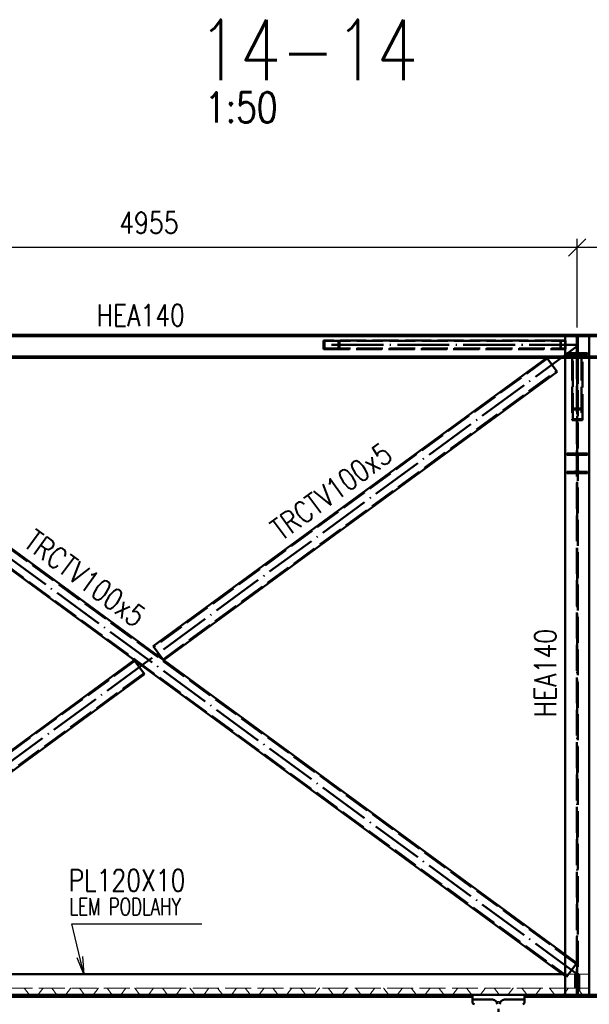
# Paper-space layout 'Layout1' of a CAD drawing. Extents: x -2 to 1033, y -36 to 596.
# Tile 6 of 86: x 149 to 215, y 181 to 295. Entities that reach past the tile are written whole.
import ezdxf

# ---------------------------------------------------------------- set-up
doc = ezdxf.new("R2010")
doc.units = 0
doc.linetypes.add('ACAD_ISO02W100', pattern=[15, 12, -3])
doc.linetypes.add('ACAD_ISO04W100', pattern=[30.5, 24, -3, 0.5, -3])
doc.layers.get('0').update_dxf_attribs({"linetype": 'CONTINUOUS'})
doc.layers.get('DEFPOINTS').update_dxf_attribs({"color": 132, "linetype": 'CONTINUOUS'})
for name, color, linetype, lineweight in [('SS_2.ET-HALA_TaO-MOULDSHOP-HLAVNI_NOSNIK', 32, 'CONTINUOUS', 50), ('SS_2.ET-HALA_TaO-MOULDSHOP-NADSTAVBA', 94, 'CONTINUOUS', 50), ('SS_2.ET-HALA_TaO-MOULDSHOP-PODLAH.NOSNIK', 160, 'CONTINUOUS', 50), ('SS_2.ET-HALA_TaO-MOULDSHOP-PODLAHA', 9, 'CONTINUOUS', 5), ('SS_2.ET-HALA_TaO-MOULDSHOP-PODLAHA_LEM', 140, 'CONTINUOUS', 50), ('SS_2.ET-HALA_TaO-MOULDSHOP-SLOUP', 212, 'CONTINUOUS', 50), ('SS_KOTY', 3, 'CONTINUOUS', 25), ('SS_NADPIS_7', 6, 'CONTINUOUS', 70), ('SS_POPIS_PROFILU', 13, 'CONTINUOUS', 25)]:
    doc.layers.add(name, color=color, linetype=linetype, lineweight=lineweight)
doc.styles.add('ROMANS', font='romans.shx', dxfattribs={"width": 0.8})
doc.styles.add('romans.shx', font='romans.shx', dxfattribs={"height": 5})
doc.dimstyles.new('A-1_(2.5)_50AS', dxfattribs={"dimtxt": 2.5, "dimasz": 2, "dimexe": 1, "dimexo": 2, "dimgap": 0, "dimtad": 0, "dimdec": 1, "dimlfac": 50, "dimrnd": 1, "dimtxsty": 'ROMANS', "dimblk1": 'OBLIQUE', "dimblk2": 'OBLIQUE', "dimsah": 1, "dimcen": 2, "dimclrd": 256, "dimclre": 256, "dimclrt": 256, "dimadec": 1, "dimazin": 2, "dimtfac": 0.714286, "dimtdec": 1, "dimtmove": 0, "dimatfit": 3, "dimldrblk": 'OPEN', "dimfxl": 1, "dimtvp": 1.142857, "dimtfill": 1, "dimtolj": 1, "dimlwd": -1, "dimlwe": -1, "dimarcsym": 0})

# ---------------------------------------------------------------- blocks, each defined once
blk = doc.blocks.new('_Oblique')
at = {"color": 0, "linetype": 'ByBlock', "lineweight": -2}
blk.add_line((-0.5, -0.5), (0.5, 0.5), dxfattribs=at)
blk = doc.blocks.new('*D13')
at = {"layer": 'DEFPOINTS', "color": 0, "transparency": 16777216}
for p in [(213.99, 268.61), (313.19, 258.49, 23077.67), (213.99, 257.35, 23077.6)]:
    blk.add_point(p, dxfattribs=at)
at = {"layer": 'SS_KOTY', "transparency": 16777216}
for p, q in [((213.99, 259.35), (213.99, 269.61)), ((313.19, 260.49), (313.19, 269.61)), ((313.19, 268.61), (213.99, 268.61))]:
    blk.add_line(p, q, dxfattribs=at)
at = {"layer": 'SS_KOTY', "transparency": 16777216, "xscale": 2, "yscale": 2, "zscale": 2, "rotation": 180}
blk.add_blockref('_Oblique', (213.99, 268.61), dxfattribs=at)
at = {"layer": 'SS_KOTY', "transparency": 16777216, "xscale": 2, "yscale": 2, "zscale": 2}
blk.add_blockref('_Oblique', (313.19, 268.61), dxfattribs=at)
at = {"layer": 'SS_KOTY', "transparency": 16777216, "insert": (263.59, 271.46), "char_height": 2.5, "attachment_point": 5, "style": 'ROMANS', "bg_fill": 3, "box_fill_scale": 1.1, "bg_fill_color": 256, "bg_fill_true_color": 13158600, "bg_fill_transparency": 0}
blk.add_mtext('\\A1;4960', dxfattribs=at)
blk = doc.blocks.new('_OPEN')
at = {"color": 0, "linetype": 'ByBlock'}
for p, q in [((-1, 0.167), (0, 0)), ((0, 0), (-1, -0.167)), ((0, 0), (-1, 0))]:
    blk.add_line(p, q, dxfattribs=at)
blk = doc.blocks.new('*D15')
at = {"layer": 'DEFPOINTS', "color": 0, "transparency": 16777216}
for p in [(114.89, 268.61), (114.89, 258.49, 23077.67), (213.99, 257.35, 23077.6)]:
    blk.add_point(p, dxfattribs=at)
at = {"layer": 'SS_KOTY', "transparency": 16777216}
for p, q in [((114.89, 260.49), (114.89, 269.61)), ((213.99, 259.35), (213.99, 269.61)), ((213.99, 268.61), (114.89, 268.61))]:
    blk.add_line(p, q, dxfattribs=at)
at = {"layer": 'SS_KOTY', "transparency": 16777216, "xscale": 2, "yscale": 2, "zscale": 2, "rotation": 180}
blk.add_blockref('_Oblique', (114.89, 268.61), dxfattribs=at)
at = {"layer": 'SS_KOTY', "transparency": 16777216, "xscale": 2, "yscale": 2, "zscale": 2}
blk.add_blockref('_Oblique', (213.99, 268.61), dxfattribs=at)
at = {"layer": 'SS_KOTY', "transparency": 16777216, "insert": (164.44, 271.46), "char_height": 2.5, "attachment_point": 5, "style": 'ROMANS', "bg_fill": 3, "box_fill_scale": 1.1, "bg_fill_color": 256, "bg_fill_true_color": 13158600, "bg_fill_transparency": 0}
blk.add_mtext('\\A1;4955', dxfattribs=at)

psp = doc.layouts.get("Layout1")

# ---------------------------------------------------------------- linework, layer by layer
at = {"layer": 'SS_2.ET-HALA_TaO-MOULDSHOP-HLAVNI_NOSNIK', "color": 1, "linetype": 'Continuous', "ltscale": 0.25}
for p, q in [((201.8894, 181.8672), (201.8894, 181.5272)), ((201.8894, 181.5272), (204.2044, 181.5272)), ((205.5744, 181.5272), (207.8894, 181.5272)), ((207.8894, 181.5272), (207.8894, 181.8672))]:
    psp.add_line(p, q, dxfattribs=at)
at = {"layer": 'SS_2.ET-HALA_TaO-MOULDSHOP-HLAVNI_NOSNIK', "color": 1, "linetype": 'Continuous', "ltscale": 0.25, "extrusion": (-3.67394e-16, 3.06162e-16, -1)}
for centre, start, end in [((-204.2044, 180.9872), 90, 180), ((-205.5744, 180.9872), 0, 90)]:
    psp.add_arc(centre, 0.54, start, end, dxfattribs=at)
at = {"layer": 'SS_2.ET-HALA_TaO-MOULDSHOP-NADSTAVBA', "color": 1, "linetype": 'Continuous', "ltscale": 0.25}
for p, q in [((212.5894, 255.9972), (116.2894, 255.9972)), ((116.2894, 255.8272), (212.5894, 255.8272)), ((212.5894, 186.7541), (118.4075, 255.8272)), ((210.4714, 255.8272), (164.9475, 222.44)), ((211.6542, 254.2144), (210.4714, 255.8272)), ((212.5894, 255.9972), (212.5894, 255.8272)), ((212.5894, 255.8272), (212.5894, 182.0872)), ((311.7894, 255.9972), (215.3894, 255.9972)), ((215.3894, 255.9972), (215.3894, 255.8272)), ((215.3894, 255.8272), (215.3894, 182.0872)), ((215.3894, 255.8272), (311.7894, 255.8272)), ((117.2247, 254.2144), (212.2985, 184.4872)), ((211.6542, 254.2144), (166.1303, 220.8272)), ((164.9475, 222.44), (166.1303, 220.8272)), ((162.7485, 220.8272), (116.2894, 186.7541)), ((163.9313, 219.2144), (162.7485, 220.8272)), ((163.9313, 219.2144), (116.5803, 184.4872))]:
    psp.add_line(p, q, dxfattribs=at)
at = {"layer": 'SS_2.ET-HALA_TaO-MOULDSHOP-NADSTAVBA', "color": 3, "linetype": 'ACAD_ISO02W100', "ltscale": 0.25}
for p, q in [((213.8753, 185.687), (118.3483, 255.7466)), ((210.5305, 255.7466), (165.0067, 222.3594)), ((210.5305, 255.7466), (210.4714, 255.8272)), ((213.9344, 255.9972), (212.5894, 255.9972)), ((212.5894, 255.8272), (213.9344, 255.8272)), ((213.6994, 256.3672), (212.7894, 256.3672)), ((212.7894, 256.3672), (212.7894, 256.2072)), ((215.1894, 256.2072), (212.7894, 256.2072)), ((213.3894, 256.2072), (213.3894, 248.6242)), ((213.4894, 248.7357), (213.4894, 256.2072)), ((213.9344, 255.8272), (213.9344, 255.9972)), ((213.9344, 182.0872), (213.9344, 255.8272)), ((215.3894, 255.9972), (214.0444, 255.9972)), ((214.0444, 255.9972), (214.0444, 255.8272)), ((214.0444, 255.8272), (214.0444, 182.0872)), ((214.0444, 255.8272), (215.3894, 255.8272)), ((215.1894, 256.3672), (214.2794, 256.3672)), ((214.4894, 256.2072), (214.4894, 248.7357)), ((214.5894, 248.6242), (214.5894, 256.2072)), ((215.1894, 256.2072), (215.1894, 256.3672)), ((117.2838, 254.2951), (212.8108, 184.2356)), ((166.0712, 220.9079), (211.5951, 254.2951)), ((213.3894, 249.9618), (214.5894, 249.9618)), ((213.4894, 249.8503), (214.4894, 249.8503)), ((213.3894, 248.6242), (214.5894, 248.6242)), ((213.4894, 248.7357), (214.4894, 248.7357)), ((212.7894, 244.7672), (215.1894, 244.7672)), ((212.7894, 244.7672), (212.7894, 244.6072)), ((212.7894, 244.6072), (213.6994, 244.6072)), ((213.9394, 244.3672), (213.9394, 242.8872)), ((214.0394, 242.8872), (214.0394, 244.3672)), ((214.2794, 244.6072), (215.1894, 244.6072)), ((215.1894, 244.6072), (215.1894, 244.7672)), ((213.6994, 242.6472), (212.7894, 242.6472)), ((212.7894, 242.6472), (212.7894, 242.4872)), ((215.1894, 242.4872), (212.7894, 242.4872)), ((215.1894, 242.6472), (214.2794, 242.6472)), ((215.1894, 242.4872), (215.1894, 242.6472)), ((162.8076, 220.7466), (115.0036, 185.687)), ((162.8076, 220.7466), (162.7485, 220.8272)), ((116.0681, 184.2356), (163.8722, 219.2951)), ((213.9344, 185.7677), (212.5894, 186.7541)), ((212.7516, 184.1549), (213.9344, 185.7677)), ((213.8753, 185.687), (213.9344, 185.7677)), ((212.7516, 184.1549), (212.2985, 184.4872)), ((212.4676, 184.4872), (212.5894, 184.3979))]:
    psp.add_line(p, q, dxfattribs=at)
at = {"layer": 'SS_2.ET-HALA_TaO-MOULDSHOP-NADSTAVBA', "color": 7, "linetype": 'ACAD_ISO04W100', "ltscale": 0.25}
psp.add_line((164.4394, 220.8272), (114.8894, 184.4872), dxfattribs=at)
at = {"layer": 'SS_2.ET-HALA_TaO-MOULDSHOP-NADSTAVBA', "color": 3, "linetype": 'ACAD_ISO02W100', "ltscale": 0.25, "extrusion": (-1.25942e-13, 3.03471e-13, -1)}
psp.add_arc((-213.6994, 256.6072), 0.24, 180, 270, dxfattribs=at)
at = {"layer": 'SS_2.ET-HALA_TaO-MOULDSHOP-NADSTAVBA', "color": 3, "linetype": 'ACAD_ISO02W100', "ltscale": 0.25, "extrusion": (9.09127e-13, 3.77031e-13, -1)}
psp.add_arc((-214.2794, 256.6072), 0.24, 270, 0, dxfattribs=at)
at = {"layer": 'SS_2.ET-HALA_TaO-MOULDSHOP-NADSTAVBA', "color": 3, "linetype": 'ACAD_ISO02W100', "ltscale": 0.25, "extrusion": (-2.51517e-13, -6.06024e-13, -1)}
psp.add_arc((-213.6994, 244.3672), 0.24, 90, 180, dxfattribs=at)
at = {"layer": 'SS_2.ET-HALA_TaO-MOULDSHOP-NADSTAVBA', "color": 3, "linetype": 'ACAD_ISO02W100', "ltscale": 0.25, "extrusion": (6.05962e-13, -2.50844e-13, -1)}
psp.add_arc((-214.2794, 244.3672), 0.24, 0, 90, dxfattribs=at)
at = {"layer": 'SS_2.ET-HALA_TaO-MOULDSHOP-NADSTAVBA', "color": 3, "linetype": 'ACAD_ISO02W100', "ltscale": 0.25, "extrusion": (-2.51517e-13, 6.06636e-13, -1)}
psp.add_arc((-213.6994, 242.8872), 0.24, 180, 270, dxfattribs=at)
at = {"layer": 'SS_2.ET-HALA_TaO-MOULDSHOP-NADSTAVBA', "color": 3, "linetype": 'ACAD_ISO02W100', "ltscale": 0.25, "extrusion": (6.05962e-13, 2.51456e-13, -1)}
psp.add_arc((-214.2794, 242.8872), 0.24, 270, 0, dxfattribs=at)
at = {"layer": 'SS_2.ET-HALA_TaO-MOULDSHOP-PODLAH.NOSNIK', "color": 7, "linetype": 'ACAD_ISO04W100', "ltscale": 0.25}
for p, q in [((114.8894, 182.0872), (204.8894, 182.0872)), ((204.8894, 182.0872), (313.1894, 182.0872))]:
    psp.add_line(p, q, dxfattribs=at)
at = {"layer": 'SS_2.ET-HALA_TaO-MOULDSHOP-PODLAH.NOSNIK', "color": 1, "linetype": 'Continuous', "ltscale": 0.25}
for p, q in [((117.8894, 182.0872), (201.8894, 182.0872)), ((201.8894, 181.8672), (117.8894, 181.8672)), ((201.8894, 182.0872), (201.8894, 181.8672)), ((201.8894, 181.5272), (201.8894, 181.1872)), ((207.8894, 182.0872), (310.1894, 182.0872)), ((207.8894, 181.8672), (207.8894, 182.0872)), ((310.1894, 181.8672), (207.8894, 181.8672)), ((207.8894, 181.1872), (207.8894, 181.5272))]:
    psp.add_line(p, q, dxfattribs=at)
at = {"layer": 'SS_2.ET-HALA_TaO-MOULDSHOP-PODLAH.NOSNIK', "color": 1, "linetype": 'Continuous', "ltscale": 0.25, "extrusion": (7.27228e-13, 3.01686e-13, -1)}
psp.add_arc((-202.0894, 181.1872), 0.2, 270, 0, dxfattribs=at)
at = {"layer": 'SS_2.ET-HALA_TaO-MOULDSHOP-PODLAH.NOSNIK', "color": 1, "linetype": 'Continuous', "ltscale": 0.25, "extrusion": (-1.51057e-13, 3.64104e-13, -1)}
psp.add_arc((-207.6894, 181.1872), 0.2, 180, 270, dxfattribs=at)
at = {"layer": 'SS_2.ET-HALA_TaO-MOULDSHOP-PODLAHA', "color": 9, "linetype": 'ACAD_ISO02W100', "ltscale": 0.25}
for p, q in [((212.5694, 182.8672), (212.5694, 184.4872)), ((212.5894, 184.4872), (213.7599, 184.4872)), ((213.6944, 182.8672), (213.6944, 184.4872)), ((213.7599, 184.4872), (213.85, 184.4872)), ((213.7599, 182.8672), (213.7599, 184.4872)), ((213.85, 184.4872), (213.9144, 184.4872)), ((213.9144, 184.4872), (214.0444, 184.4872)), ((213.9144, 182.8672), (213.9144, 184.4872)), ((214.0444, 184.4872), (214.0644, 184.4872)), ((214.0644, 184.4872), (214.1289, 184.4872)), ((214.0644, 184.4872), (214.0644, 182.8672)), ((214.1289, 184.4872), (214.2189, 184.4872)), ((214.2189, 184.4872), (215.3894, 184.4872)), ((214.2189, 184.4872), (214.2189, 182.8672)), ((214.2844, 182.8672), (214.2844, 184.4872)), ((165.9656, 182.8672), (116.2894, 182.8672)), ((150.0306, 182.8343), (150.5654, 182.133)), ((151.6134, 182.133), (152.1482, 182.8343)), ((153.2306, 182.8343), (153.7654, 182.133)), ((154.8134, 182.133), (155.3482, 182.8343)), ((156.4306, 182.8343), (156.9654, 182.133)), ((158.0134, 182.133), (158.5482, 182.8343)), ((159.6306, 182.8343), (160.1654, 182.133)), ((161.2134, 182.133), (161.7482, 182.8343)), ((162.8306, 182.8343), (163.3654, 182.133)), ((164.4134, 182.133), (164.9482, 182.8343)), ((168.2132, 182.8672), (165.9656, 182.8672)), ((166.0306, 182.8343), (166.5654, 182.133)), ((167.6134, 182.133), (168.1482, 182.8343)), ((213.7599, 182.8672), (168.2132, 182.8672)), ((169.2306, 182.8343), (169.7654, 182.133)), ((170.8134, 182.133), (171.3482, 182.8343)), ((172.4306, 182.8343), (172.9654, 182.133)), ((174.0134, 182.133), (174.5482, 182.8343)), ((175.6306, 182.8343), (176.1654, 182.133)), ((177.2134, 182.133), (177.7482, 182.8343)), ((178.8306, 182.8343), (179.3654, 182.133)), ((180.4134, 182.133), (180.9482, 182.8343)), ((182.0306, 182.8343), (182.5654, 182.133)), ((183.6134, 182.133), (184.1482, 182.8343)), ((185.2306, 182.8343), (185.7654, 182.133)), ((186.8134, 182.133), (187.3482, 182.8343)), ((188.4306, 182.8343), (188.9654, 182.133)), ((190.0134, 182.133), (190.5482, 182.8343)), ((191.6306, 182.8343), (192.1654, 182.133)), ((193.2134, 182.133), (193.7482, 182.8343)), ((194.8306, 182.8343), (195.3654, 182.133)), ((196.4134, 182.133), (196.9482, 182.8343)), ((198.0306, 182.8343), (198.5654, 182.133)), ((199.6134, 182.133), (200.1482, 182.8343)), ((201.2306, 182.8343), (201.7654, 182.133)), ((202.8134, 182.133), (203.3482, 182.8343)), ((204.4306, 182.8343), (204.9654, 182.133)), ((206.0134, 182.133), (206.5482, 182.8343)), ((207.6306, 182.8343), (208.1654, 182.133)), ((209.2134, 182.133), (209.7482, 182.8343)), ((210.8306, 182.8343), (211.3654, 182.133)), ((212.9482, 182.8343), (212.4134, 182.133)), ((212.5694, 182.3376), (212.5694, 182.8672)), ((213.85, 182.8672), (213.7599, 182.8672)), ((213.9144, 182.8672), (213.85, 182.8672)), ((214.0444, 182.8672), (213.9144, 182.8672)), ((214.1289, 182.7055), (214.0306, 182.8343)), ((214.0306, 182.8343), (214.0444, 182.8162)), ((214.0644, 182.8672), (214.0444, 182.8672)), ((214.0644, 182.8672), (214.0644, 182.7899)), ((214.1289, 182.8672), (214.0644, 182.8672)), ((214.0644, 182.7899), (214.1289, 182.7055)), ((214.2189, 182.8672), (214.1289, 182.8672)), ((214.2603, 182.5331), (214.1289, 182.7055)), ((214.2844, 182.5015), (214.1289, 182.7055)), ((214.2189, 182.8672), (214.2603, 182.5331)), ((215.3894, 182.8672), (214.2189, 182.8672)), ((214.5654, 182.133), (214.2603, 182.5331)), ((214.2844, 182.5015), (214.2844, 182.8672)), ((214.5654, 182.133), (214.2844, 182.5015)), ((150.6133, 182.1087), (151.5656, 182.1087)), ((153.8133, 182.1087), (154.7656, 182.1087)), ((157.0133, 182.1087), (157.9656, 182.1087)), ((160.2133, 182.1087), (161.1656, 182.1087)), ((163.4133, 182.1087), (164.3656, 182.1087)), ((166.6133, 182.1087), (167.5656, 182.1087)), ((169.8133, 182.1087), (170.7656, 182.1087)), ((173.0133, 182.1087), (173.9656, 182.1087)), ((176.2133, 182.1087), (177.1656, 182.1087)), ((179.4133, 182.1087), (180.3656, 182.1087)), ((182.6133, 182.1087), (183.5656, 182.1087)), ((185.8133, 182.1087), (186.7656, 182.1087)), ((189.0133, 182.1087), (189.9656, 182.1087)), ((192.2133, 182.1087), (193.1656, 182.1087)), ((195.4133, 182.1087), (196.3656, 182.1087)), ((198.6133, 182.1087), (199.5656, 182.1087)), ((201.8133, 182.1087), (202.7656, 182.1087)), ((205.0133, 182.1087), (205.9656, 182.1087)), ((208.2133, 182.1087), (209.1656, 182.1087)), ((211.4133, 182.1087), (212.3656, 182.1087)), ((212.5694, 182.3376), (212.5894, 182.3638)), ((214.6133, 182.1087), (215.5656, 182.1087))]:
    psp.add_line(p, q, dxfattribs=at)
at = {"layer": 'SS_2.ET-HALA_TaO-MOULDSHOP-PODLAHA', "color": 9, "linetype": 'ACAD_ISO02W100', "ltscale": 0.25, "extrusion": (-3.67394e-16, 3.06162e-16, -1)}
for centre, radius, start, end in [((-149.9656, 182.7865), 0.0807, 90.034273, 143.654669), ((-152.2147, 182.7837), 0.0836, 37.327401, 88.985376), ((-153.1656, 182.7865), 0.0807, 90.034273, 143.654669), ((-155.4147, 182.7837), 0.0836, 37.327401, 88.985376), ((-156.3656, 182.7865), 0.0807, 90.034273, 143.654669), ((-158.6147, 182.7837), 0.0836, 37.327401, 88.985376), ((-159.5656, 182.7865), 0.0807, 90.034273, 143.654669), ((-161.8147, 182.7837), 0.0836, 37.327401, 88.985376), ((-162.7656, 182.7865), 0.0807, 90.034273, 143.654669), ((-165.0147, 182.7837), 0.0836, 37.327401, 88.985376), ((-165.9656, 182.7865), 0.0807, 90.034273, 143.654669), ((-168.2147, 182.7837), 0.0836, 37.327401, 88.985376), ((-174.6147, 182.7837), 0.0836, 37.327401, 88.985376), ((-181.9656, 182.7865), 0.0807, 90.034273, 143.654669), ((-184.2147, 182.7837), 0.0836, 37.327401, 88.985376), ((-194.7656, 182.7865), 0.0807, 90.034273, 143.654669), ((-201.1656, 182.7865), 0.0807, 90.034273, 143.654669), ((-203.4147, 182.7837), 0.0836, 37.327401, 88.985376), ((-204.3656, 182.7865), 0.0807, 90.034273, 143.654669), ((-206.6147, 182.7837), 0.0836, 37.327401, 88.985376), ((-213.0147, 182.7837), 0.0836, 37.327401, 88.985376), ((-213.9656, 182.7865), 0.0807, 90.034273, 143.654669)]:
    psp.add_arc(centre, radius, start, end, dxfattribs=at)
at = {"layer": 'SS_2.ET-HALA_TaO-MOULDSHOP-PODLAHA', "color": 9, "linetype": 'ACAD_ISO02W100', "ltscale": 0.25, "extrusion": (-3.7364e-13, -9.00853e-13, -1)}
for centre in [(-169.1656, 182.7865), (-175.5656, 182.7865), (-178.7656, 182.7865), (-185.1656, 182.7865), (-188.3656, 182.7865), (-191.5656, 182.7865), (-197.9656, 182.7865), (-207.5656, 182.7865)]:
    psp.add_arc(centre, 0.0807, 90.034273, 143.654669, dxfattribs=at)
at = {"layer": 'SS_2.ET-HALA_TaO-MOULDSHOP-PODLAHA', "color": 9, "linetype": 'ACAD_ISO02W100', "ltscale": 0.25, "extrusion": (-6.57172e-13, 5.7456e-13, -1)}
for centre in [(-171.4147, 182.7837), (-177.8147, 182.7837), (-187.4147, 182.7837), (-190.6147, 182.7837), (-193.8147, 182.7837), (-209.8147, 182.7837)]:
    psp.add_arc(centre, 0.0836, 37.327401, 88.985376, dxfattribs=at)
at = {"layer": 'SS_2.ET-HALA_TaO-MOULDSHOP-PODLAHA', "color": 9, "linetype": 'ACAD_ISO02W100', "ltscale": 0.25, "extrusion": (-7.46912e-13, -1.80201e-12, -1)}
for centre in [(-172.3656, 182.7865), (-210.7656, 182.7865)]:
    psp.add_arc(centre, 0.0807, 90.034273, 143.654669, dxfattribs=at)
at = {"layer": 'SS_2.ET-HALA_TaO-MOULDSHOP-PODLAHA', "color": 9, "linetype": 'ACAD_ISO02W100', "ltscale": 0.25, "extrusion": (6.56437e-13, -5.73948e-13, -1)}
for centre in [(-181.0147, 182.7837), (-200.2147, 182.7837)]:
    psp.add_arc(centre, 0.0836, 37.327401, 88.985376, dxfattribs=at)
at = {"layer": 'SS_2.ET-HALA_TaO-MOULDSHOP-PODLAHA', "color": 9, "linetype": 'ACAD_ISO02W100', "ltscale": 0.25, "extrusion": (-1.31398e-12, 1.14881e-12, -1)}
psp.add_arc((-197.0147, 182.7837), 0.0836, 37.327401, 88.985376, dxfattribs=at)
at = {"layer": 'SS_2.ET-HALA_TaO-MOULDSHOP-PODLAHA', "color": 9, "linetype": 'ACAD_ISO02W100', "ltscale": 0.25}
for centre, radius, start, end in [((150.6145, 182.1704), 0.0617, 217.327451, 268.853945), ((151.5656, 182.1679), 0.0593, 270.000035, 323.818661), ((153.8145, 182.1704), 0.0617, 217.327451, 268.853945), ((154.7656, 182.1679), 0.0593, 270.000035, 323.818661), ((157.0145, 182.1704), 0.0617, 217.327455, 268.853945), ((157.9656, 182.1679), 0.0593, 270.000035, 323.818661), ((160.2145, 182.1704), 0.0617, 217.327451, 268.853945), ((161.1656, 182.1679), 0.0593, 270.000035, 323.818661), ((163.4145, 182.1704), 0.0617, 217.327401, 268.853945), ((164.3656, 182.1679), 0.0593, 270.000035, 323.818661), ((166.6145, 182.1704), 0.0617, 217.327401, 268.853945), ((167.5656, 182.1679), 0.0593, 270.000035, 323.818661), ((169.8145, 182.1704), 0.0617, 217.327401, 268.853945), ((170.7656, 182.1679), 0.0593, 270.000035, 323.818661), ((173.0145, 182.1704), 0.0617, 217.327401, 268.853945), ((173.9656, 182.1679), 0.0593, 270.000035, 323.818661), ((176.2145, 182.1704), 0.0617, 217.327401, 268.853945), ((177.1656, 182.1679), 0.0593, 270.000035, 323.818661), ((179.4145, 182.1704), 0.0617, 217.327401, 268.853945), ((180.3656, 182.1679), 0.0593, 270.000035, 323.818661), ((182.6145, 182.1704), 0.0617, 217.327401, 268.853945), ((183.5656, 182.1679), 0.0593, 270.000035, 323.818661), ((185.8145, 182.1704), 0.0617, 217.327401, 268.853945), ((186.7656, 182.1679), 0.0593, 270.000032, 323.818661), ((189.0145, 182.1704), 0.0617, 217.327401, 268.853945), ((189.9656, 182.1679), 0.0593, 270.000032, 323.818661), ((192.2145, 182.1704), 0.0617, 217.327401, 268.853945), ((193.1656, 182.1679), 0.0593, 270.000032, 323.818661), ((195.4145, 182.1704), 0.0617, 217.327401, 268.853945), ((196.3656, 182.1679), 0.0593, 270.000032, 323.818661), ((198.6145, 182.1704), 0.0617, 217.327401, 268.853945), ((199.5656, 182.1679), 0.0593, 270.000032, 323.818661), ((201.8145, 182.1704), 0.0617, 217.327401, 268.853945), ((202.7656, 182.1679), 0.0593, 270.000032, 323.818661), ((205.0145, 182.1704), 0.0617, 217.327401, 268.853945), ((205.9656, 182.1679), 0.0593, 270.000032, 323.818661), ((208.2145, 182.1704), 0.0617, 217.327401, 268.853945), ((209.1656, 182.1679), 0.0593, 270.000032, 323.818661), ((211.4145, 182.1704), 0.0617, 217.327401, 268.853945), ((212.3656, 182.1679), 0.0593, 270.000032, 323.818661), ((214.6145, 182.1704), 0.0617, 217.327401, 268.853945)]:
    psp.add_arc(centre, radius, start, end, dxfattribs=at)
at = {"layer": 'SS_2.ET-HALA_TaO-MOULDSHOP-PODLAHA_LEM', "color": 1, "linetype": 'Continuous', "ltscale": 0.25}
for p, q in [((116.2894, 184.4872), (212.5894, 184.4872)), ((201.8894, 182.0872), (207.8894, 182.0872))]:
    psp.add_line(p, q, dxfattribs=at)
at = {"layer": 'SS_2.ET-HALA_TaO-MOULDSHOP-PODLAHA_LEM', "color": 7, "linetype": 'ACAD_ISO04W100', "ltscale": 0.25}
for p, q in [((213.9894, 182.0872), (114.8894, 182.0872)), ((313.1894, 182.0872), (213.9894, 182.0872))]:
    psp.add_line(p, q, dxfattribs=at)
at = {"layer": 'SS_2.ET-HALA_TaO-MOULDSHOP-SLOUP', "color": 7, "linetype": 'ACAD_ISO04W100', "ltscale": 0.25}
psp.add_line((204.8894, 60.0872), (204.8894, 182.0872), dxfattribs=at)
at = {"layer": 'SS_POPIS_PROFILU', "color": 0, "linetype": 'ByBlock'}
for p, q in [((156.9206, 184.4872), (156.122, 186.3509)), ((156.9206, 184.4872), (156.4458, 186.43)), ((156.7696, 186.5092), (156.9206, 184.4872))]:
    psp.add_line(p, q, dxfattribs=at)
at = {"layer": 'SS_POPIS_PROFILU', "color": 13}
psp.add_lwpolyline([(156.9206, 184.4872), (155.5022, 190.2912), (170.5498, 190.2912)], dxfattribs=at)

# ---------------------------------------------------------------- texts
at = {"layer": 'SS_NADPIS_7', "color": 6, "style": 'romans.shx', "width": 0.8}
psp.add_text('14-14', height=7, dxfattribs=at).set_placement((170.119, 287.9697))
at = {"layer": 'SS_NADPIS_7', "color": 2, "style": 'romans.shx', "width": 0.8}
psp.add_text('1:50', height=3.5, dxfattribs=at).set_placement((170.9248, 283.0697))
at = {"layer": 'SS_POPIS_PROFILU', "color": 13, "style": 'romans.shx', "width": 0.8}
for s, rotation, p in [('TRCTV100x5', 36.256344, (179.759, 234.5689)), ('TRCTV100x5', 323.743656, (149.7815, 234.0836)), ('HEA140', 90, (211.5684, 214.2434))]:
    psp.add_text(s, height=2.5, rotation=rotation, dxfattribs=at).set_placement(p)
at = {"layer": 'SS_POPIS_PROFILU', "color": 13, "style": 'romans.shx'}
for s, height, width, p in [('PL120X10', 2.5, 0.8, (155.125, 194.0912)), ('LEM PODLAHY', 2, 0.7, (155.2382, 191.2912))]:
    psp.add_text(s, height=height, dxfattribs=dict(at, width=width)).set_placement(p)

# ---------------------------------------------------------------- dimensions: what is measured, and where the dimension line sits
at = {"layer": 'SS_KOTY'}
dim = psp.add_linear_dim(base=(213.9894, 268.6072), p1=(313.1894, 258.4872, 23077.67), p2=(213.9894, 257.3472, 23077.6), dimstyle='A-1_(2.5)_50AS', dxfattribs=at)
dim.commit()
dim.dimension.update_dxf_attribs({"geometry": '*D13', "text_midpoint": (263.5894, 271.4643)})

# ---------------------------------------------------------------- next in the draw order: dimensions: what is measured, and where the dimension line sits
dim = psp.add_linear_dim(base=(114.8894, 268.6072), p1=(213.9894, 257.3472, 23077.6), p2=(114.8894, 258.4872, 23077.67), dimstyle='A-1_(2.5)_50AS', override={"dimtmove": 1}, dxfattribs=at)
dim.commit()
dim.dimension.update_dxf_attribs({"geometry": '*D15', "text_midpoint": (164.4394, 271.4643)})

# ---------------------------------------------------------------- next in the draw order: linework, layer by layer
at = {"layer": 'SS_2.ET-HALA_TaO-MOULDSHOP-NADSTAVBA', "color": 7, "linetype": 'ACAD_ISO04W100', "ltscale": 0.25}
for p, q in [((114.8894, 258.4872), (213.9894, 258.4872)), ((213.9894, 249.293), (213.9894, 258.4872)), ((213.9894, 182.0872), (213.9894, 258.4872)), ((213.9894, 258.4872), (313.1894, 258.4872)), ((213.9894, 184.4872), (114.8894, 257.1672)), ((213.9894, 257.1672), (164.4394, 220.8272)), ((185.5616, 257.3472), (213.9894, 257.3472))]:
    psp.add_line(p, q, dxfattribs=at)
at = {"layer": 'SS_2.ET-HALA_TaO-MOULDSHOP-NADSTAVBA', "color": 1, "linetype": 'Continuous', "ltscale": 0.25}
for p, q in [((212.5894, 258.4872), (116.2894, 258.4872)), ((116.2894, 258.3172), (212.5894, 258.3172)), ((215.3894, 258.4872), (212.5894, 258.4872)), ((212.5894, 258.4872), (212.5894, 258.3172)), ((212.5894, 258.3172), (212.5894, 255.9972)), ((311.7894, 258.4872), (215.3894, 258.4872)), ((215.3894, 258.4872), (215.3894, 258.3172)), ((215.3894, 258.3172), (215.3894, 255.9972)), ((215.3894, 258.3172), (311.7894, 258.3172))]:
    psp.add_line(p, q, dxfattribs=at)
at = {"layer": 'SS_2.ET-HALA_TaO-MOULDSHOP-NADSTAVBA', "color": 3, "linetype": 'ACAD_ISO02W100', "ltscale": 0.25}
for p, q in [((212.0751, 257.8472), (184.6484, 257.8472)), ((184.6484, 257.8472), (184.6484, 256.8472)), ((184.758, 257.7872), (212.1079, 257.7872)), ((184.758, 257.7872), (184.758, 256.9072)), ((186.3652, 257.7872), (186.3652, 256.9072)), ((186.4748, 257.8472), (186.4748, 256.8472)), ((212.6226, 257.8472), (212.0751, 257.8472)), ((212.0751, 256.8472), (212.0751, 257.8472)), ((212.1079, 257.7872), (212.5898, 257.7872)), ((212.1079, 256.9072), (212.1079, 257.7872)), ((212.5894, 258.3172), (213.9344, 258.3172)), ((212.5898, 256.9072), (212.5898, 257.7872)), ((212.6226, 256.8472), (212.6226, 257.8472)), ((212.7894, 258.4872), (212.7894, 258.3272)), ((212.7894, 258.3272), (213.6994, 258.3272)), ((213.9344, 258.3172), (213.9344, 258.4872)), ((213.9344, 255.9972), (213.9344, 258.3172)), ((213.9394, 258.0872), (213.9394, 256.6072)), ((214.0394, 256.6072), (214.0394, 258.0872)), ((214.0444, 258.4872), (214.0444, 258.3172)), ((214.0444, 258.3172), (214.0444, 255.9972)), ((214.0444, 258.3172), (215.3894, 258.3172)), ((214.2794, 258.3272), (215.1894, 258.3272)), ((215.1894, 258.3272), (215.1894, 258.4872)), ((184.6484, 256.8472), (212.0751, 256.8472)), ((184.758, 256.9072), (212.1079, 256.9072)), ((212.0751, 256.8472), (212.6226, 256.8472)), ((212.1079, 256.9072), (212.5898, 256.9072))]:
    psp.add_line(p, q, dxfattribs=at)
at = {"layer": 'SS_2.ET-HALA_TaO-MOULDSHOP-NADSTAVBA', "color": 3, "linetype": 'ACAD_ISO02W100', "ltscale": 0.25, "extrusion": (-1.25942e-13, -3.02859e-13, -1)}
psp.add_arc((-213.6994, 258.0872), 0.24, 90, 180, dxfattribs=at)
at = {"layer": 'SS_2.ET-HALA_TaO-MOULDSHOP-NADSTAVBA', "color": 3, "linetype": 'ACAD_ISO02W100', "ltscale": 0.25, "extrusion": (9.09127e-13, -3.76419e-13, -1)}
psp.add_arc((-214.2794, 258.0872), 0.24, 0, 90, dxfattribs=at)

# ---------------------------------------------------------------- next in the draw order: texts
at = {"layer": 'SS_POPIS_PROFILU', "color": 13, "style": 'romans.shx', "width": 0.8}
psp.add_text('HEA140', height=2.5, dxfattribs=at).set_placement((158.3906, 259.5082))

doc.saveas('drawing.dxf')
